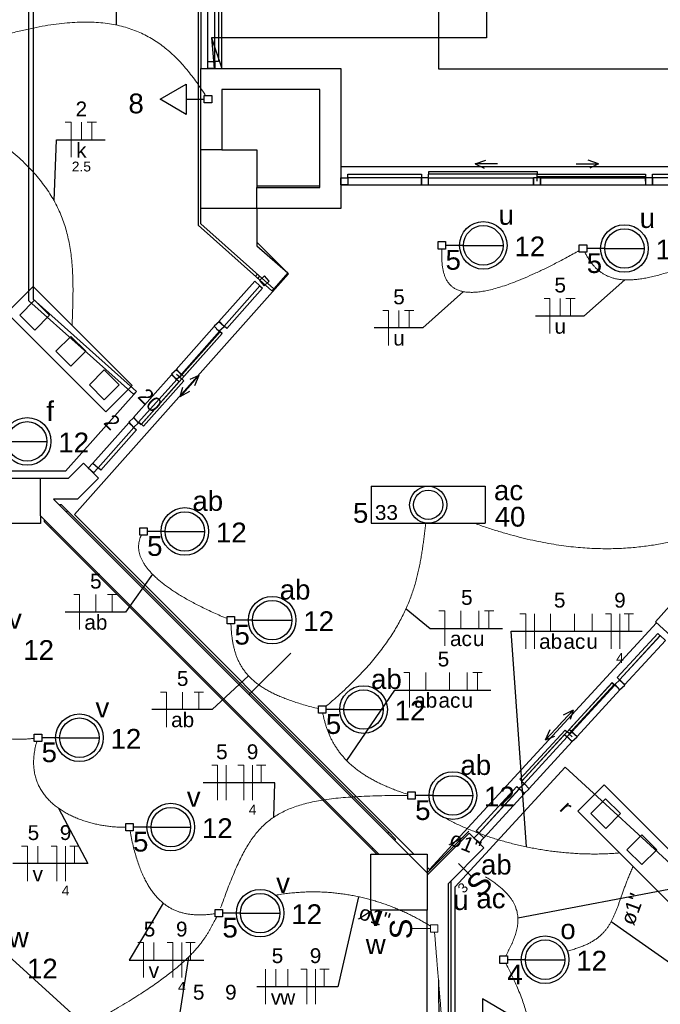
# Model space of a CAD drawing. Header units: millimetres. Extents: x 7 to 269, y 1 to 169.
# Tile 83 of 113: x 75.56 to 80.13, y 47.82 to 54.86. Entities that reach past the tile are written whole.
import ezdxf

# ---------------------------------------------------------------- set-up
doc = ezdxf.new("R2010")
doc.units = ezdxf.units.MM
doc.header["$MEASUREMENT"] = 0
for name, color, linetype, lineweight in [('Eletroduto - Marco Polo', 6, 'Continuous', 9), ('Fiação - Marco Polo', 3, 'Continuous', 9), ('Interruptor - Marco Polo', 150, 'Continuous', 9), ('Layout - Marco Polo', 252, 'Continuous', 25), ('Linha de Chamada - Marco Polo', 1, 'Continuous', 25), ('Luminárias - Marco Polo', 5, 'Continuous', 25), ('Textos - Marco Polo', 143, 'Continuous', 25), ('Tomadas - Marco Polo', 150, 'Continuous', 25)]:
    doc.layers.add(name, color=color, linetype=linetype, lineweight=lineweight)
doc.layers.add('Parede - Marco Polo', color=7, linetype='Continuous')
doc.styles.add('Arial', font='arial.ttf')

msp = doc.modelspace()

# ---------------------------------------------------------------- linework, layer by layer
at = {"layer": 'Eletroduto - Marco Polo', "linetype": 'Continuous'}
for points in [[(74.965, 54.5837), (75.0813, 54.6271), (75.1924, 54.6663), (75.2985, 54.7012), (75.3998, 54.732), (75.4965, 54.7587), (75.5886, 54.7814), (75.6765, 54.8002), (75.7601, 54.8152), (75.8398, 54.8263), (75.9157, 54.8338), (75.9879, 54.8376), (76.0565, 54.8379), (76.1219, 54.8347), (76.1841, 54.8281), (76.2433, 54.8181), (76.2997, 54.8049), (76.3533, 54.7885), (76.4045, 54.769), (76.4534, 54.7464), (76.5, 54.7208), (76.5447, 54.6924), (76.5875, 54.6611), (76.6286, 54.6271), (76.6683, 54.5904), (76.7065, 54.5511), (76.7436, 54.5093), (76.7797, 54.465), (76.8149, 54.4183), (76.8495, 54.3693), (76.8835, 54.3181)], [(74.8872, 54.3192), (74.9855, 54.2636), (75.0776, 54.2094), (75.1639, 54.1563), (75.2443, 54.1044), (75.3192, 54.0533), (75.3887, 54.0031), (75.4531, 53.9535), (75.5124, 53.9044), (75.567, 53.8557), (75.6169, 53.8072), (75.6623, 53.7588), (75.7035, 53.7104), (75.7407, 53.6617), (75.774, 53.6128), (75.8035, 53.5634), (75.8296, 53.5134), (75.8524, 53.4626), (75.872, 53.411), (75.8887, 53.3583), (75.9027, 53.3045), (75.9141, 53.2494), (75.9231, 53.1929), (75.9299, 53.1347), (75.9347, 53.0749), (75.9377, 53.0132), (75.9391, 52.9495), (75.939, 52.8837), (75.9377, 52.8155), (75.9353, 52.745), (75.9321, 52.672)], [(79.5562, 53.2061), (79.4687, 53.1583), (79.3866, 53.1153), (79.3095, 53.0767), (79.2373, 53.0426), (79.1699, 53.0126), (79.1071, 52.9868), (79.0487, 52.9649), (78.9947, 52.9468), (78.9448, 52.9323), (78.8988, 52.9213), (78.8567, 52.9138), (78.8183, 52.9094), (78.7834, 52.9081), (78.7518, 52.9097), (78.7234, 52.9142), (78.698, 52.9212), (78.6755, 52.9308), (78.6558, 52.9427), (78.6386, 52.9569), (78.6238, 52.9731), (78.6112, 52.9912), (78.6008, 53.0111), (78.5923, 53.0327), (78.5855, 53.0557), (78.5804, 53.0801), (78.5768, 53.1057), (78.5744, 53.1323), (78.5732, 53.1599), (78.573, 53.1882), (78.5736, 53.2171)], [(80.5806, 53.2139), (80.5146, 53.1826), (80.4517, 53.1539), (80.3919, 53.1279), (80.335, 53.1044), (80.2809, 53.0834), (80.2296, 53.0648), (80.181, 53.0486), (80.135, 53.0348), (80.0914, 53.0232), (80.0503, 53.0138), (80.0114, 53.0065), (79.9748, 53.0013), (79.9404, 52.9981), (79.908, 52.9969), (79.8775, 52.9976), (79.849, 53.0001), (79.8222, 53.0044), (79.7971, 53.0104), (79.7736, 53.0181), (79.7516, 53.0273), (79.7311, 53.0381), (79.7119, 53.0504), (79.6939, 53.0641), (79.6771, 53.0791), (79.6614, 53.0955), (79.6467, 53.113), (79.6328, 53.1318), (79.6198, 53.1517), (79.6075, 53.1726), (79.5958, 53.1945)], [(77.7457, 49.9508), (77.8071, 50.0036), (77.8646, 50.0554), (77.9184, 50.1064), (77.9686, 50.1564), (78.0153, 50.2056), (78.0587, 50.2539), (78.099, 50.3015), (78.1361, 50.3483), (78.1704, 50.3943), (78.2018, 50.4397), (78.2306, 50.4845), (78.257, 50.5286), (78.2809, 50.5722), (78.3026, 50.6152), (78.3223, 50.6577), (78.34, 50.6997), (78.3558, 50.7413), (78.37, 50.7825), (78.3826, 50.8234), (78.3939, 50.8639), (78.4038, 50.9041), (78.4127, 50.944), (78.4205, 50.9837), (78.4275, 51.0232), (78.4338, 51.0626), (78.4394, 51.1018), (78.4447, 51.141), (78.4496, 51.1801), (78.4544, 51.2192), (78.4591, 51.2583)], [(78.8076, 51.2581), (78.8961, 51.2278), (78.9819, 51.2006), (79.0651, 51.1766), (79.1458, 51.1555), (79.224, 51.1373), (79.2998, 51.1217), (79.3733, 51.1087), (79.4446, 51.0981), (79.5136, 51.0899), (79.5805, 51.0838), (79.6454, 51.0798), (79.7083, 51.0776), (79.7693, 51.0773), (79.8284, 51.0787), (79.8857, 51.0815), (79.9413, 51.0858), (79.9952, 51.0913), (80.0476, 51.098), (80.0984, 51.1057), (80.1478, 51.1143), (80.1958, 51.1237), (80.2425, 51.1337), (80.288, 51.1442), (80.3322, 51.155), (80.3754, 51.1661), (80.4175, 51.1773), (80.4586, 51.1885), (80.4988, 51.1996), (80.5382, 51.2104), (80.5768, 51.2208)], [(77.0398, 50.578), (76.9915, 50.5988), (76.945, 50.6195), (76.9005, 50.6403), (76.8579, 50.661), (76.8172, 50.6817), (76.7784, 50.7024), (76.7415, 50.723), (76.7066, 50.7436), (76.6736, 50.7642), (76.6424, 50.7847), (76.6133, 50.8051), (76.586, 50.8255), (76.5607, 50.8458), (76.5373, 50.866), (76.5158, 50.8862), (76.4963, 50.9062), (76.4787, 50.9262), (76.4631, 50.9461), (76.4494, 50.9658), (76.4376, 50.9855), (76.4278, 51.005), (76.4199, 51.0244), (76.414, 51.0437), (76.4101, 51.0628), (76.4081, 51.0818), (76.4081, 51.1006), (76.41, 51.1193), (76.4139, 51.1378), (76.4197, 51.1562), (76.4275, 51.1744)], [(77.6925, 49.935), (77.6434, 49.9473), (77.5969, 49.96), (77.5529, 49.9731), (77.5113, 49.9866), (77.4721, 50.0005), (77.4352, 50.0148), (77.4006, 50.0296), (77.3681, 50.0449), (77.3377, 50.0607), (77.3093, 50.077), (77.2829, 50.0938), (77.2584, 50.1112), (77.2358, 50.1291), (77.2149, 50.1477), (77.1957, 50.1668), (77.1782, 50.1866), (77.1622, 50.207), (77.1477, 50.2281), (77.1347, 50.2499), (77.123, 50.2724), (77.1127, 50.2957), (77.1036, 50.3196), (77.0956, 50.3444), (77.0888, 50.3699), (77.083, 50.3962), (77.0781, 50.4234), (77.0742, 50.4514), (77.0711, 50.4802), (77.0688, 50.51), (77.0672, 50.5406)], [(75.064, 50.3346), (75.0629, 50.2795), (75.0642, 50.2275), (75.0677, 50.1787), (75.0734, 50.1328), (75.0812, 50.0899), (75.091, 50.0498), (75.1027, 50.0125), (75.1161, 49.9778), (75.1312, 49.9458), (75.148, 49.9163), (75.1662, 49.8891), (75.1858, 49.8644), (75.2067, 49.8418), (75.2287, 49.8215), (75.2519, 49.8033), (75.276, 49.787), (75.3011, 49.7727), (75.3269, 49.7602), (75.3535, 49.7495), (75.3806, 49.7404), (75.4082, 49.733), (75.4362, 49.727), (75.4645, 49.7225), (75.4931, 49.7193), (75.5217, 49.7173), (75.5503, 49.7165), (75.5788, 49.7168), (75.6071, 49.7181), (75.6351, 49.7204), (75.6627, 49.7234)], [(78.3307, 49.3228), (78.2919, 49.3357), (78.2547, 49.349), (78.2189, 49.3627), (78.1847, 49.3768), (78.1519, 49.3914), (78.1205, 49.4064), (78.0906, 49.4217), (78.062, 49.4376), (78.0347, 49.4538), (78.0088, 49.4705), (77.9842, 49.4876), (77.9608, 49.5052), (77.9387, 49.5233), (77.9178, 49.5417), (77.898, 49.5607), (77.8794, 49.5801), (77.8619, 49.6), (77.8455, 49.6203), (77.8302, 49.6411), (77.8159, 49.6624), (77.8026, 49.6842), (77.7903, 49.7064), (77.779, 49.7291), (77.7686, 49.7524), (77.759, 49.7761), (77.7504, 49.8003), (77.7426, 49.825), (77.7355, 49.8503), (77.7293, 49.876), (77.7238, 49.9023)], [(75.6807, 49.7004), (75.6695, 49.6569), (75.6621, 49.6151), (75.6582, 49.5751), (75.6578, 49.5369), (75.6606, 49.5004), (75.6665, 49.4656), (75.6754, 49.4325), (75.6871, 49.4011), (75.7013, 49.3713), (75.718, 49.3431), (75.737, 49.3166), (75.7582, 49.2916), (75.7813, 49.2682), (75.8061, 49.2463), (75.8326, 49.2259), (75.8606, 49.2071), (75.8899, 49.1897), (75.9204, 49.1737), (75.9518, 49.1592), (75.984, 49.1461), (76.0169, 49.1344), (76.0503, 49.1241), (76.084, 49.1151), (76.1178, 49.1074), (76.1517, 49.101), (76.1854, 49.096), (76.2188, 49.0921), (76.2517, 49.0896), (76.2839, 49.0882), (76.3154, 49.088)], [(78.3318, 49.3146), (78.2354, 49.3145), (78.1446, 49.3133), (78.0594, 49.311), (77.9793, 49.3075), (77.9043, 49.3027), (77.8341, 49.2964), (77.7684, 49.2887), (77.7071, 49.2795), (77.6498, 49.2686), (77.5965, 49.2559), (77.5468, 49.2415), (77.5005, 49.2251), (77.4574, 49.2068), (77.4173, 49.1864), (77.3799, 49.1639), (77.345, 49.1392), (77.3124, 49.1121), (77.2819, 49.0826), (77.2532, 49.0507), (77.2262, 49.0162), (77.2005, 48.979), (77.1759, 48.9391), (77.1523, 48.8964), (77.1294, 48.8508), (77.1069, 48.8022), (77.0847, 48.7506), (77.0625, 48.6958), (77.0401, 48.6377), (77.0172, 48.5764), (76.9937, 48.5116)], [(79.844, 48.9049), (79.8025, 48.9016), (79.7607, 48.8992), (79.7185, 48.8976), (79.6759, 48.8969), (79.6331, 48.8971), (79.59, 48.8981), (79.5467, 48.8999), (79.5032, 48.9026), (79.4596, 48.9061), (79.4159, 48.9105), (79.3722, 48.9156), (79.3286, 48.9215), (79.2849, 48.9282), (79.2414, 48.9357), (79.1981, 48.944), (79.1549, 48.953), (79.1119, 48.9628), (79.0693, 48.9733), (79.027, 48.9846), (78.985, 48.9965), (78.9435, 49.0092), (78.9024, 49.0226), (78.8618, 49.0367), (78.8218, 49.0515), (78.7824, 49.067), (78.7436, 49.0832), (78.7054, 49.1), (78.668, 49.1175), (78.6314, 49.1356), (78.5956, 49.1543)], [(76.3468, 49.062), (76.3574, 49.0075), (76.3689, 48.9562), (76.3813, 48.908), (76.3946, 48.8628), (76.4086, 48.8206), (76.4235, 48.7812), (76.4391, 48.7447), (76.4555, 48.7108), (76.4726, 48.6795), (76.4904, 48.6508), (76.5088, 48.6244), (76.5279, 48.6004), (76.5476, 48.5787), (76.568, 48.5591), (76.5889, 48.5417), (76.6103, 48.5262), (76.6323, 48.5126), (76.6547, 48.5009), (76.6777, 48.4908), (76.7011, 48.4825), (76.7249, 48.4757), (76.7491, 48.4704), (76.7737, 48.4664), (76.7986, 48.4638), (76.8239, 48.4624), (76.8495, 48.4622), (76.8753, 48.4629), (76.9014, 48.4647), (76.9278, 48.4673), (76.9543, 48.4707)], [(79.4706, 48.2042), (79.5056, 48.2137), (79.5381, 48.2237), (79.568, 48.2343), (79.5956, 48.2455), (79.621, 48.2573), (79.6444, 48.2698), (79.6658, 48.2829), (79.6854, 48.2968), (79.7034, 48.3113), (79.7198, 48.3265), (79.7349, 48.3425), (79.7487, 48.3592), (79.7614, 48.3766), (79.7732, 48.3949), (79.7841, 48.414), (79.7943, 48.4338), (79.8039, 48.4545), (79.8132, 48.4761), (79.8221, 48.4985), (79.8309, 48.5219), (79.8397, 48.5461), (79.8486, 48.5713), (79.8578, 48.5974), (79.8673, 48.6244), (79.8774, 48.6524), (79.8882, 48.6815), (79.8998, 48.7115), (79.9123, 48.7426), (79.926, 48.7747), (79.9408, 48.8079)], [(78.8863, 48.7337), (78.9178, 48.7142), (78.9465, 48.6947), (78.9727, 48.6753), (78.9963, 48.6558), (79.0176, 48.6365), (79.0365, 48.6171), (79.0532, 48.5978), (79.0677, 48.5785), (79.0802, 48.5593), (79.0907, 48.5401), (79.0994, 48.5209), (79.1062, 48.5018), (79.1114, 48.4828), (79.115, 48.4638), (79.1171, 48.4449), (79.1178, 48.426), (79.1172, 48.4071), (79.1153, 48.3884), (79.1123, 48.3697), (79.1082, 48.3511), (79.1032, 48.3325), (79.0974, 48.314), (79.0907, 48.2956), (79.0834, 48.2772), (79.0755, 48.2589), (79.0671, 48.2407), (79.0583, 48.2226), (79.0492, 48.2046), (79.0398, 48.1866), (79.0304, 48.1688)], [(77.3872, 48.603), (77.4292, 48.6099), (77.471, 48.6155), (77.5125, 48.6199), (77.5538, 48.6232), (77.5948, 48.6254), (77.6355, 48.6265), (77.6759, 48.6265), (77.716, 48.6254), (77.7558, 48.6233), (77.7952, 48.6201), (77.8343, 48.616), (77.873, 48.611), (77.9114, 48.6049), (77.9493, 48.598), (77.9869, 48.5902), (78.024, 48.5815), (78.0608, 48.5719), (78.097, 48.5616), (78.1329, 48.5504), (78.1682, 48.5384), (78.2031, 48.5257), (78.2375, 48.5123), (78.2714, 48.4982), (78.3048, 48.4834), (78.3376, 48.4679), (78.3699, 48.4518), (78.4017, 48.435), (78.4328, 48.4177), (78.4634, 48.3998), (78.4935, 48.3814)], [(76.0324, 47.6688), (76.1087, 47.7111), (76.1802, 47.7517), (76.2473, 47.7908), (76.31, 47.8284), (76.3684, 47.8644), (76.4229, 47.8991), (76.4735, 47.9324), (76.5204, 47.9644), (76.5638, 47.9951), (76.6038, 48.0246), (76.6407, 48.053), (76.6746, 48.0803), (76.7056, 48.1066), (76.734, 48.1319), (76.7599, 48.1562), (76.7835, 48.1797), (76.8049, 48.2024), (76.8244, 48.2243), (76.842, 48.2455), (76.858, 48.2661), (76.8726, 48.2861), (76.8858, 48.3055), (76.898, 48.3244), (76.9091, 48.3429), (76.9195, 48.3611), (76.9293, 48.3789), (76.9387, 48.3964), (76.9477, 48.4138), (76.9567, 48.4309), (76.9658, 48.448)], [(78.522, 48.3381), (78.5247, 48.3059), (78.5272, 48.2756), (78.5295, 48.2471), (78.5317, 48.2203), (78.5338, 48.1951), (78.5358, 48.1713), (78.5376, 48.1487), (78.5394, 48.1273), (78.5411, 48.1068), (78.5427, 48.0872), (78.5443, 48.0683), (78.5458, 48.0499), (78.5473, 48.032), (78.5487, 48.0144), (78.5501, 47.9969), (78.5516, 47.9793), (78.553, 47.9617), (78.5545, 47.9438), (78.556, 47.9254), (78.5576, 47.9065), (78.5592, 47.8869), (78.5609, 47.8664), (78.5627, 47.845), (78.5645, 47.8224), (78.5665, 47.7986), (78.5686, 47.7734), (78.5708, 47.7466), (78.5731, 47.7181), (78.5756, 47.6878), (78.5783, 47.6556)], [(79.0307, 48.1155), (79.0595, 48.0602), (79.0857, 48.0063), (79.1094, 47.9538), (79.1305, 47.9027), (79.1493, 47.853), (79.1657, 47.8047), (79.1798, 47.7576), (79.1918, 47.7119), (79.2016, 47.6673), (79.2094, 47.624), (79.2151, 47.5819), (79.219, 47.5409), (79.221, 47.5011), (79.2213, 47.4624), (79.2198, 47.4247), (79.2168, 47.388), (79.2121, 47.3524), (79.206, 47.3177), (79.1985, 47.2839), (79.1897, 47.2511), (79.1795, 47.2191), (79.1682, 47.188), (79.1557, 47.1577), (79.1422, 47.1282), (79.1277, 47.0994), (79.1123, 47.0714), (79.0961, 47.044), (79.0791, 47.0173), (79.0614, 46.9913), (79.043, 46.9658)], [(75.0929, 48.0601), (75.0965, 48.0018), (75.1025, 47.9471), (75.1105, 47.8961), (75.1206, 47.8487), (75.1325, 47.8046), (75.1462, 47.7638), (75.1616, 47.7262), (75.1785, 47.6916), (75.1968, 47.6601), (75.2163, 47.6314), (75.237, 47.6054), (75.2588, 47.5821), (75.2814, 47.5614), (75.3049, 47.543), (75.3289, 47.527), (75.3536, 47.5132), (75.3786, 47.5014), (75.4039, 47.4917), (75.4294, 47.4839), (75.455, 47.4778), (75.4804, 47.4734), (75.5057, 47.4705), (75.5306, 47.4691), (75.5551, 47.469), (75.579, 47.4702), (75.6022, 47.4724), (75.6246, 47.4757), (75.6461, 47.4799), (75.6665, 47.4849), (75.6857, 47.4905)]]:
    msp.add_spline(points, degree=3, dxfattribs=at)
at = {"layer": 'Fiação - Marco Polo'}
for p, q in [((75.8837, 54.1225), (75.9254, 54.1225)), ((75.9254, 53.8725), (75.9254, 54.1225)), ((75.999, 53.9975), (75.999, 54.1225)), ((76.0393, 54.1225), (76.106, 54.1225)), ((76.0726, 53.9975), (76.0726, 54.1225)), ((79.3049, 52.8635), (79.3466, 52.8635)), ((79.3466, 52.6135), (79.3466, 52.8635)), ((79.4202, 52.7385), (79.4202, 52.8635)), ((79.4604, 52.8635), (79.5272, 52.8635)), ((79.4938, 52.7385), (79.4938, 52.8635)), ((78.1525, 52.7791), (78.1942, 52.7791)), ((78.1942, 52.5291), (78.1942, 52.7791)), ((78.2678, 52.6541), (78.2678, 52.7791)), ((78.308, 52.7791), (78.3748, 52.7791)), ((78.3414, 52.6541), (78.3414, 52.7791)), ((75.9447, 50.7492), (75.9864, 50.7492)), ((75.9864, 50.4992), (75.9864, 50.7492)), ((76.1024, 50.6242), (76.1024, 50.7492)), ((76.185, 50.7492), (76.2516, 50.7492)), ((76.2183, 50.6242), (76.2183, 50.7492)), ((78.5529, 50.6326), (78.5945, 50.6326)), ((78.5945, 50.3826), (78.5945, 50.6326)), ((78.7104, 50.5076), (78.7104, 50.6326)), ((78.8375, 50.5076), (78.8375, 50.6326)), ((78.8778, 50.6326), (78.9445, 50.6326)), ((78.9111, 50.5076), (78.9111, 50.6326)), ((79.1315, 50.6129), (79.1731, 50.6129)), ((79.1731, 50.3629), (79.1731, 50.6129)), ((79.2356, 50.3629), (79.2356, 50.6129)), ((79.3516, 50.4879), (79.3516, 50.6129)), ((79.521, 50.4879), (79.521, 50.6129)), ((79.6481, 50.4879), (79.6481, 50.6129)), ((79.7425, 50.6129), (79.7842, 50.6129)), ((79.7842, 50.3629), (79.7842, 50.6129)), ((79.8467, 50.3629), (79.8467, 50.6129)), ((79.8759, 50.6129), (79.9425, 50.6129)), ((79.9092, 50.4879), (79.9092, 50.6129)), ((78.3015, 50.1924), (78.3431, 50.1924)), ((78.3431, 49.9424), (78.3431, 50.1924)), ((78.4591, 50.0674), (78.4591, 50.1924)), ((78.6285, 50.0674), (78.6285, 50.1924)), ((78.7557, 50.0674), (78.7557, 50.1924)), ((78.7959, 50.1924), (78.8625, 50.1924)), ((78.8293, 50.0674), (78.8293, 50.1924)), ((76.5649, 50.0533), (76.6065, 50.0533)), ((76.6065, 49.8033), (76.6065, 50.0533)), ((76.7225, 49.9283), (76.7225, 50.0533)), ((76.8052, 50.0533), (76.8718, 50.0533)), ((76.8385, 49.9283), (76.8385, 50.0533)), ((76.9304, 49.5305), (76.972, 49.5305)), ((76.972, 49.2805), (76.972, 49.5305)), ((77.0345, 49.2805), (77.0345, 49.5305)), ((77.1179, 49.5305), (77.1595, 49.5305)), ((77.1595, 49.2805), (77.1595, 49.5305)), ((77.222, 49.2805), (77.222, 49.5305)), ((77.2512, 49.5305), (77.3178, 49.5305)), ((77.2845, 49.4055), (77.2845, 49.5305)), ((75.5723, 48.953), (75.614, 48.953)), ((75.614, 48.703), (75.614, 48.953)), ((75.6876, 48.828), (75.6876, 48.953)), ((75.782, 48.953), (75.8237, 48.953)), ((75.8237, 48.703), (75.8237, 48.953)), ((75.8862, 48.703), (75.8862, 48.953)), ((75.9154, 48.953), (75.9821, 48.953)), ((75.9487, 48.828), (75.9487, 48.953)), ((76.4019, 48.2642), (76.4436, 48.2642)), ((76.4436, 48.0142), (76.4436, 48.2642)), ((76.5172, 48.1392), (76.5172, 48.2642)), ((76.6117, 48.2642), (76.6534, 48.2642)), ((76.6534, 48.0142), (76.6534, 48.2642)), ((76.7159, 48.0142), (76.7159, 48.2642)), ((76.745, 48.2642), (76.8117, 48.2642)), ((76.7784, 48.1392), (76.7784, 48.2642)), ((77.3153, 47.8237), (77.3153, 48.0737)), ((77.3889, 47.9487), (77.3889, 48.0737)), ((77.4736, 47.9487), (77.4736, 48.0737)), ((77.568, 48.0737), (77.6097, 48.0737)), ((77.6097, 47.8237), (77.6097, 48.0737)), ((77.6722, 47.8237), (77.6722, 48.0737)), ((77.7014, 48.0737), (77.7681, 48.0737)), ((77.7347, 47.9487), (77.7347, 48.0737))]:
    msp.add_line(p, q, dxfattribs=at)
at = {"layer": 'Interruptor - Marco Polo'}
for p, q in [((78.7837, 48.7378), (78.6928, 48.8285)), ((78.4933, 48.3379), (78.4933, 48.391)), ((78.4933, 48.391), (78.5463, 48.391)), ((78.5463, 48.391), (78.5463, 48.3379)), ((78.3648, 48.3645), (78.4933, 48.3645)), ((78.5463, 48.3379), (78.4933, 48.3379))]:
    msp.add_line(p, q, dxfattribs=at)
at = {"layer": 'Layout - Marco Polo'}
for p, q in [((78.5533, 54.5018), (78.5533, 79.1274)), ((75.6234, 52.8463), (75.6234, 77.4769)), ((75.6534, 77.4769), (75.6534, 52.8583)), ((75.6534, 77.4769), (75.6534, 52.8583)), ((76.8534, 59.2268), (76.8534, 54.5068)), ((77.0033, 54.5068), (77.0033, 59.2268)), ((76.9034, 54.5568), (76.9034, 55.0368)), ((76.9528, 54.5568), (76.9528, 55.0368)), ((76.9779, 55.0368), (76.9779, 54.5568)), ((76.9034, 54.5068), (76.9034, 54.5568)), ((76.9034, 54.5568), (76.9534, 54.5568)), ((76.9779, 54.5568), (76.9528, 54.5568)), ((76.9534, 54.5568), (76.9534, 54.5068)), ((80.6534, 54.5018), (78.5533, 54.5018)), ((78.8128, 53.8253), (78.8884, 53.8528)), ((78.8128, 53.8253), (78.8764, 53.7958)), ((78.9728, 53.8253), (78.8128, 53.8253)), ((79.5339, 53.8253), (79.6938, 53.8253)), ((79.6938, 53.8253), (79.6188, 53.8528)), ((79.6938, 53.8253), (79.6308, 53.7958)), ((77.8534, 53.7268), (77.9034, 53.7268)), ((77.9034, 53.7263), (77.9034, 53.7513)), ((77.9034, 53.7513), (78.4283, 53.7513)), ((77.9034, 53.7268), (77.9034, 53.6768)), ((78.4283, 53.7268), (77.9034, 53.7268)), ((77.9034, 53.7268), (77.9034, 53.6768)), ((78.4283, 53.7263), (77.9034, 53.7263)), ((78.4283, 53.7513), (78.4283, 53.7263)), ((78.4283, 53.6768), (78.4283, 53.7268)), ((78.4784, 53.7268), (78.4283, 53.7268)), ((78.4283, 53.7268), (78.4283, 53.6768)), ((78.4784, 53.7328), (78.4784, 53.7518)), ((78.4784, 53.7328), (78.4784, 53.7518)), ((78.4784, 53.7268), (79.2284, 53.7268)), ((78.4784, 53.6768), (78.4784, 53.7268)), ((78.4818, 53.7518), (78.4818, 53.7708)), ((78.4818, 53.7708), (79.2553, 53.7708)), ((79.2553, 53.7518), (78.4818, 53.7518)), ((79.2284, 53.6768), (79.2284, 53.7268)), ((79.2784, 53.7268), (79.2284, 53.7268)), ((79.2284, 53.7268), (79.2284, 53.6768)), ((79.2533, 53.7328), (79.2533, 53.7018)), ((79.2553, 53.7708), (79.2553, 53.7518)), ((79.2553, 53.7328), (79.2553, 53.7518)), ((79.2553, 53.7518), (80.0284, 53.7518)), ((80.0284, 53.7328), (79.2553, 53.7328)), ((79.2784, 53.7268), (79.2784, 53.6768)), ((79.2784, 53.7268), (80.0284, 53.7268)), ((79.2784, 53.6768), (79.2784, 53.7268)), ((80.0284, 53.7518), (80.0284, 53.7328)), ((80.0284, 53.7328), (80.0284, 53.7173)), ((80.0284, 53.7018), (80.0284, 53.7328)), ((80.0784, 53.7268), (80.0284, 53.7268)), ((80.0284, 53.7268), (80.0284, 53.6768)), ((80.0784, 53.7263), (80.0784, 53.7513)), ((80.0784, 53.7513), (80.6034, 53.7513)), ((80.0784, 53.7268), (80.0784, 53.6768)), ((80.6034, 53.7268), (80.0784, 53.7268)), ((80.0784, 53.6768), (80.0784, 53.7268)), ((80.6034, 53.7263), (80.0784, 53.7263)), ((77.9034, 53.6768), (77.8534, 53.6768)), ((77.8534, 53.6768), (81.0333, 53.6768)), ((77.9034, 53.6768), (78.4283, 53.6768)), ((78.4283, 53.6768), (78.4784, 53.6768)), ((78.4784, 53.6768), (79.2284, 53.6768)), ((79.2284, 53.6768), (79.2784, 53.6768)), ((79.2784, 53.6768), (80.0284, 53.6768)), ((80.0284, 53.6768), (80.0784, 53.6768)), ((80.0784, 53.6768), (80.6034, 53.6768)), ((77.2569, 53.0378), (77.2438, 53.0228)), ((77.2719, 53.0243), (77.2588, 53.0093)), ((77.3083, 53.0253), (77.2708, 52.9918)), ((77.3414, 52.9878), (77.3083, 53.0253)), ((77.2378, 52.9878), (76.9818, 52.7003)), ((76.9818, 52.7003), (77.2378, 52.9878)), ((77.0189, 52.6673), (77.2749, 52.9548)), ((77.0194, 52.6673), (77.2749, 52.9548)), ((77.2749, 52.9548), (77.2378, 52.9878)), ((77.2708, 52.9918), (77.3043, 52.9548)), ((77.2749, 52.9548), (77.2934, 52.9383)), ((77.3043, 52.9548), (77.3414, 52.9878)), ((77.2934, 52.9383), (77.0378, 52.6508)), ((76.3718, 52.1808), (75.6234, 52.8463)), ((75.6534, 52.8583), (76.3919, 52.2008)), ((76.9858, 52.7003), (76.9488, 52.6673)), ((76.9488, 52.6673), (76.9818, 52.6298)), ((76.9818, 52.7003), (77.0194, 52.6673)), ((77.0194, 52.6633), (76.9858, 52.7003)), ((77.0378, 52.6508), (77.0189, 52.6673)), ((76.6763, 52.3568), (76.9488, 52.6633)), ((76.9904, 52.6258), (76.7023, 52.3023)), ((76.7138, 52.3238), (76.9858, 52.6298)), ((76.7168, 52.2898), (77.0049, 52.6133)), ((76.7318, 52.3073), (77.0044, 52.6133)), ((76.9673, 52.6463), (76.9904, 52.6258)), ((76.9904, 52.6258), (76.9788, 52.6363)), ((76.9818, 52.6298), (77.0194, 52.6633)), ((76.9858, 52.6298), (77.0044, 52.6133)), ((77.0049, 52.6133), (76.9904, 52.6258)), ((76.3708, 52.0138), (76.6428, 52.3198)), ((76.6804, 52.3568), (76.6428, 52.3238)), ((76.6428, 52.3238), (76.6763, 52.2863)), ((76.6804, 52.2863), (76.6428, 52.3198)), ((76.6763, 52.3568), (76.7138, 52.3238)), ((76.6763, 52.2863), (76.7138, 52.3198)), ((76.7013, 52.3013), (76.6783, 52.3218)), ((76.7138, 52.3198), (76.6804, 52.3568)), ((76.7318, 52.3073), (76.7138, 52.3238)), ((76.4078, 51.9803), (76.6804, 52.2863)), ((76.4263, 51.9638), (76.6988, 52.2703)), ((76.7168, 52.2898), (76.4288, 51.9663)), ((76.4428, 51.9533), (76.7309, 52.2768)), ((76.6804, 52.2863), (76.6988, 52.2703)), ((76.7023, 52.3023), (76.7168, 52.2898)), ((76.8103, 52.2843), (76.7039, 52.1648)), ((76.7309, 52.2768), (76.7168, 52.2898)), ((76.7309, 52.1948), (76.8374, 52.3143)), ((76.8374, 52.3143), (76.7729, 52.2868)), ((76.8374, 52.3143), (76.8079, 52.2403)), ((76.3919, 52.2008), (75.8854, 51.6318)), ((76.7039, 52.1648), (76.7238, 52.2318)), ((76.7039, 52.1648), (76.7743, 52.2028)), ((76.3374, 51.9763), (76.0819, 51.6888)), ((76.0819, 51.6888), (76.3374, 51.9763)), ((76.3748, 52.0138), (76.3374, 51.9803)), ((76.3374, 51.9803), (76.3708, 51.9428)), ((76.3748, 51.9428), (76.3374, 51.9763)), ((76.3708, 51.9428), (76.4078, 51.9763)), ((76.4078, 51.9763), (76.3748, 52.0138)), ((76.4263, 51.9638), (76.4078, 51.9803)), ((76.4124, 51.9763), (76.4269, 51.9638)), ((76.4124, 51.9763), (76.4269, 51.9638)), ((76.4288, 51.9663), (76.4428, 51.9533)), ((76.1188, 51.6558), (76.3743, 51.9433)), ((76.1188, 51.6558), (76.3748, 51.9428)), ((76.3928, 51.9268), (76.1373, 51.6393)), ((76.3743, 51.9433), (76.3928, 51.9268)), ((76.0483, 51.6513), (76.0819, 51.6888)), ((76.0819, 51.6888), (76.1188, 51.6558)), ((76.0819, 51.6888), (76.1188, 51.6558)), ((76.0858, 51.6183), (76.0483, 51.6513)), ((76.1188, 51.6558), (76.0858, 51.6183)), ((76.1373, 51.6393), (76.1188, 51.6558)), ((79.8259, 50.1573), (80.1163, 50.4728)), ((80.1343, 50.4563), (79.8439, 50.1408)), ((80.1343, 50.4558), (79.8443, 50.1403)), ((79.8808, 50.1068), (80.1709, 50.4223)), ((79.8808, 50.1068), (80.1709, 50.4223)), ((80.1163, 50.4728), (80.1343, 50.4558)), ((80.1709, 50.4223), (80.1343, 50.4563)), ((77.1974, 50.0353), (77.4943, 50.3323)), ((79.8469, 50.1408), (79.8098, 50.1068)), ((79.8443, 50.1403), (79.8259, 50.1573)), ((79.8439, 50.1408), (79.8808, 50.1068)), ((79.8808, 50.1038), (79.8469, 50.1408)), ((79.4689, 49.7698), (79.7918, 50.1208)), ((79.8058, 50.1078), (79.4828, 49.7568)), ((79.7918, 50.1203), (79.4848, 49.7863)), ((79.5028, 49.7698), (79.8098, 50.1038)), ((79.5399, 49.7363), (79.8469, 50.0698)), ((79.7918, 50.1208), (79.8058, 50.1078)), ((79.7918, 50.1203), (79.8098, 50.1038)), ((79.8058, 50.1078), (79.8169, 50.0973)), ((79.8284, 50.0868), (79.8058, 50.1078)), ((79.8098, 50.1068), (79.8439, 50.0698)), ((79.8439, 50.0698), (79.8808, 50.1038)), ((79.4029, 49.8068), (79.5113, 49.9243)), ((79.5113, 49.9243), (79.4399, 49.8878)), ((79.5113, 49.9243), (79.4898, 49.8578)), ((79.4244, 49.8298), (79.3158, 49.7123)), ((79.3158, 49.7123), (79.3469, 49.7858)), ((79.5028, 49.7698), (79.4848, 49.7863)), ((79.1319, 49.4313), (79.4548, 49.7823)), ((79.4509, 49.7498), (79.1439, 49.4158)), ((79.4689, 49.7698), (79.1458, 49.4183)), ((79.1619, 49.3993), (79.4689, 49.7333)), ((79.3158, 49.7123), (79.3803, 49.7388)), ((79.4509, 49.7498), (79.4689, 49.7333)), ((79.4548, 49.7823), (79.4689, 49.7698)), ((79.5058, 49.7698), (79.4689, 49.7363)), ((79.4828, 49.7568), (79.4689, 49.7698)), ((79.4689, 49.7363), (79.5028, 49.6993)), ((79.5058, 49.6993), (79.4689, 49.7333)), ((79.4813, 49.7558), (79.5044, 49.7348)), ((79.5028, 49.7698), (79.5399, 49.7363)), ((79.5028, 49.6993), (79.5399, 49.7333)), ((79.5399, 49.7333), (79.5058, 49.7698)), ((79.1988, 49.3653), (79.5058, 49.6993)), ((79.4558, 49.5178), (80.5874, 48.4768)), ((74.0798, 49.4338), (76.5263, 47.2193)), ((78.8199, 49.0633), (79.1098, 49.3788)), ((79.1278, 49.3623), (78.8379, 49.0468)), ((79.1098, 49.3788), (79.1283, 49.3618)), ((79.1649, 49.3993), (79.1278, 49.3653)), ((79.1278, 49.3653), (79.1619, 49.3283)), ((79.1649, 49.3283), (79.1278, 49.3623)), ((79.1458, 49.4183), (79.1319, 49.4313)), ((79.1573, 49.4033), (79.1433, 49.4163)), ((79.1573, 49.4033), (79.1433, 49.4163)), ((79.1619, 49.3993), (79.1439, 49.4158)), ((79.1619, 49.3283), (79.1988, 49.3623)), ((79.1988, 49.3623), (79.1649, 49.3993)), ((79.1283, 49.3618), (78.8383, 49.0463)), ((78.8743, 49.0128), (79.1649, 49.3283)), ((78.8743, 49.0128), (79.1649, 49.3283)), ((78.8038, 49.0098), (78.8379, 49.0468)), ((78.8383, 49.0463), (78.8199, 49.0633)), ((78.8379, 49.0468), (78.8743, 49.0128)), ((78.8379, 49.0468), (78.8743, 49.0128)), ((78.8743, 49.0128), (78.8409, 48.9763)), ((78.8409, 48.9763), (78.8038, 49.0098))]:
    msp.add_line(p, q, dxfattribs=at)
at = {"layer": 'Layout - Marco Polo', "color": 9}
for p, q in [((78.8933, 79.1274), (78.8933, 54.7268)), ((78.8933, 79.1274), (78.8933, 54.7268)), ((77.0533, 54.7268), (76.9283, 54.7268)), ((76.9283, 54.7268), (76.9479, 54.5068)), ((78.8933, 54.7268), (76.9283, 54.7268)), ((76.9283, 54.7268), (77.0033, 54.5068)), ((78.8933, 54.7268), (77.0533, 54.7268)), ((77.8534, 53.8068), (80.6534, 53.8068))]:
    msp.add_line(p, q, dxfattribs=at)
at = {"layer": 'Linha de Chamada - Marco Polo'}
for p, q in [((76.2497, 54.8169), (76.2413, 55.5802)), ((75.8051, 53.5605), (75.8212, 53.9975)), ((75.8212, 53.9975), (76.1685, 53.9975)), ((79.8817, 52.9974), (79.5897, 52.7385)), ((78.7292, 52.913), (78.4373, 52.6541)), ((79.5897, 52.7385), (79.2424, 52.7385)), ((78.4373, 52.6541), (78.09, 52.6541)), ((76.5066, 50.8954), (76.3141, 50.6242)), ((78.3184, 50.649), (78.4904, 50.5076)), ((76.3141, 50.6242), (75.8822, 50.6242)), ((78.4904, 50.5076), (79.007, 50.5076)), ((79.1801, 48.9477), (79.069, 50.4879)), ((79.069, 50.4879), (80.005, 50.4879)), ((77.1928, 50.1699), (76.9343, 49.9283)), ((77.895, 49.5637), (78.239, 50.0674)), ((78.239, 50.0674), (78.925, 50.0674)), ((76.9343, 49.9283), (76.5024, 49.9283)), ((77.3803, 49.4055), (76.8679, 49.4055)), ((77.3747, 49.1605), (77.3803, 49.4055)), ((75.8364, 49.2232), (76.0446, 48.828)), ((76.0446, 48.828), (75.5098, 48.828)), ((79.1173, 48.4422), (80.7303, 48.7481)), ((77.9777, 48.5922), (77.8306, 47.9487)), ((76.5832, 48.5462), (76.3394, 48.1392)), ((79.7841, 48.414), (80.3783, 47.9965)), ((76.3394, 48.1392), (76.8742, 48.1392)), ((76.7633, 48.1595), (76.6903, 47.6878)), ((78.5501, 47.9969), (78.5597, 46.6572)), ((77.8306, 47.9487), (77.2528, 47.9487))]:
    msp.add_line(p, q, dxfattribs=at)
at = {"layer": 'Luminárias - Marco Polo'}
for p, q in [((78.5482, 53.2702), (78.6012, 53.2702)), ((78.5482, 53.2171), (78.5482, 53.2702)), ((78.6012, 53.2702), (78.6012, 53.2171)), ((78.7292, 53.2437), (78.6012, 53.2437)), ((78.7292, 53.2437), (79.0118, 53.2437)), ((79.5564, 53.2476), (79.6094, 53.2476)), ((79.5564, 53.1945), (79.5564, 53.2476)), ((79.6094, 53.2476), (79.6094, 53.1945)), ((78.6012, 53.2171), (78.5482, 53.2171)), ((79.6094, 53.1945), (79.5564, 53.1945)), ((79.7374, 53.2211), (79.6094, 53.2211)), ((79.7374, 53.2211), (80.0199, 53.2211)), ((75.4665, 52.7627), (75.6539, 52.9501)), ((75.6542, 52.9498), (75.4668, 52.7625)), ((75.6542, 52.9498), (76.3614, 52.2428)), ((75.4668, 52.7625), (76.1739, 52.0554)), ((76.1739, 52.0554), (76.3614, 52.2428)), ((75.4707, 51.8436), (75.7532, 51.8436)), ((78.0686, 51.5236), (78.8846, 51.5236)), ((78.0686, 51.5236), (78.0686, 51.2585)), ((78.8846, 51.5236), (78.8846, 51.2585)), ((76.4159, 51.2271), (76.469, 51.2271)), ((76.4159, 51.1741), (76.4159, 51.2271)), ((76.469, 51.2271), (76.469, 51.1741)), ((76.5969, 51.2005), (76.469, 51.2005)), ((76.5969, 51.2005), (76.8794, 51.2005)), ((78.0686, 51.2585), (78.8846, 51.2585)), ((76.469, 51.1741), (76.4159, 51.1741)), ((77.0399, 50.5935), (77.0928, 50.5935)), ((77.0399, 50.5404), (77.0399, 50.5935)), ((77.0928, 50.5935), (77.0928, 50.5404)), ((77.2208, 50.567), (77.0928, 50.567)), ((77.2208, 50.567), (77.5033, 50.567)), ((77.0928, 50.5404), (77.0399, 50.5404)), ((77.6927, 49.9552), (77.7456, 49.9552)), ((77.6927, 49.9021), (77.6927, 49.9552)), ((77.7456, 49.9552), (77.7456, 49.9021)), ((77.8736, 49.9286), (77.7456, 49.9286)), ((77.8736, 49.9286), (78.1561, 49.9286)), ((77.7456, 49.9021), (77.6927, 49.9021)), ((75.6628, 49.7537), (75.7157, 49.7537)), ((75.6628, 49.7007), (75.6628, 49.7537)), ((75.7157, 49.7537), (75.7157, 49.7007)), ((75.8438, 49.7272), (75.7157, 49.7272)), ((75.8438, 49.7272), (76.1262, 49.7272)), ((75.7157, 49.7007), (75.6628, 49.7007)), ((79.5457, 49.203), (79.7331, 49.3904)), ((79.7333, 49.3901), (79.546, 49.2027)), ((79.7333, 49.3901), (80.4404, 48.683)), ((78.3311, 49.341), (78.3841, 49.341)), ((78.3311, 49.288), (78.3311, 49.341)), ((78.3841, 49.341), (78.3841, 49.288)), ((78.5121, 49.3145), (78.3841, 49.3145)), ((78.5121, 49.3145), (78.7946, 49.3145)), ((78.3841, 49.288), (78.3311, 49.288)), ((79.546, 49.2027), (80.2531, 48.4956)), ((76.3156, 49.1154), (76.3685, 49.1154)), ((76.3156, 49.0624), (76.3156, 49.1154)), ((76.3685, 49.1154), (76.3685, 49.0624)), ((76.4965, 49.0889), (76.3685, 49.0889)), ((76.4965, 49.0889), (76.779, 49.0889)), ((76.3685, 49.0624), (76.3156, 49.0624)), ((76.9539, 48.5012), (77.007, 48.5012)), ((76.9539, 48.4481), (76.9539, 48.5012)), ((77.007, 48.4481), (76.9539, 48.4481)), ((77.007, 48.5012), (77.007, 48.4481)), ((77.135, 48.4746), (77.007, 48.4746)), ((77.135, 48.4746), (77.4175, 48.4746)), ((78.9896, 48.1688), (79.0426, 48.1688)), ((78.9896, 48.1158), (78.9896, 48.1688)), ((79.0426, 48.1688), (79.0426, 48.1158)), ((79.0426, 48.1158), (78.9896, 48.1158)), ((79.1706, 48.1422), (79.0426, 48.1422)), ((79.1706, 48.1422), (79.4531, 48.1422))]:
    msp.add_line(p, q, dxfattribs=at)
for points in [[(75.6651, 52.852), (75.5588, 52.7455), (75.6655, 52.6388), (75.772, 52.7452), (75.6651, 52.852)], [(75.9232, 52.5939), (75.8169, 52.4874), (75.9236, 52.3807), (76.0301, 52.4871), (75.9232, 52.5939)], [(76.163, 52.3541), (76.0566, 52.2478), (76.163, 52.1413), (76.2694, 52.2478), (76.163, 52.3541)], [(79.7442, 49.2921), (79.6379, 49.1857), (79.7446, 49.0789), (79.8511, 49.1853), (79.7442, 49.2921)], [(80.0024, 49.0341), (79.8959, 48.9276), (80.0027, 48.8209), (80.1091, 48.9273), (80.0024, 49.0341)]]:
    msp.add_lwpolyline(points, close=True, dxfattribs=at)
for centre, radius in [((78.8705, 53.2437), 0.17), ((78.8705, 53.2437), 0.1412), ((79.8787, 53.2211), 0.17), ((79.8787, 53.2211), 0.1412), ((75.6119, 51.8436), 0.17), ((75.6119, 51.8436), 0.1412), ((78.4767, 51.391), 0.1325), ((78.4767, 51.391), 0.1046), ((76.7382, 51.2005), 0.17), ((76.7382, 51.2005), 0.1412), ((77.3621, 50.567), 0.17), ((77.3621, 50.567), 0.1412), ((78.0149, 49.9286), 0.17), ((78.0149, 49.9286), 0.1412), ((75.985, 49.7272), 0.17), ((75.985, 49.7272), 0.1412), ((78.6533, 49.3145), 0.17), ((78.6533, 49.3145), 0.1412), ((76.6378, 49.0889), 0.17), ((76.6378, 49.0889), 0.1412), ((77.2762, 48.4746), 0.17), ((77.2762, 48.4746), 0.1412), ((79.3119, 48.1422), 0.17), ((79.3119, 48.1422), 0.1412)]:
    msp.add_circle(centre, radius, dxfattribs=at)
at = {"layer": 'Parede - Marco Polo'}
for p, q in [((76.8333, 77.4769), (76.8333, 53.3878)), ((76.8534, 54.5068), (77.8534, 54.5068)), ((76.8534, 53.3968), (76.8534, 54.5068)), ((76.9534, 54.5068), (76.9034, 54.5068)), ((77.8534, 54.5068), (77.8534, 53.5068)), ((77.7034, 54.3568), (77.0033, 54.3568)), ((77.0033, 54.3568), (77.0033, 53.9268)), ((77.7034, 53.6568), (77.7034, 54.3568)), ((77.0033, 53.9268), (76.8534, 53.9268)), ((77.0033, 53.9268), (77.2533, 53.9268)), ((77.2533, 53.9268), (77.2533, 53.6568)), ((77.8534, 53.6768), (77.8534, 53.7268)), ((77.2533, 53.6698), (77.7034, 53.6698)), ((77.2533, 53.6568), (77.7034, 53.6568)), ((77.2533, 53.5068), (77.2533, 53.6568)), ((77.2533, 53.5068), (76.8534, 53.5068)), ((77.8534, 53.5068), (77.2533, 53.5068)), ((77.2533, 53.5068), (77.2533, 53.2413)), ((76.8333, 53.3878), (77.3598, 52.9193)), ((77.3728, 52.9343), (76.8534, 53.3968)), ((77.4793, 53.0403), (77.2533, 53.2663)), ((77.2533, 53.2413), (77.4728, 53.0463)), ((75.9504, 51.3223), (77.4793, 53.0403)), ((77.4728, 53.0463), (77.3728, 52.9343)), ((77.3728, 52.9343), (77.3598, 52.9193)), ((76.3919, 52.2008), (76.3718, 52.1808)), ((75.9078, 51.5818), (76.0138, 51.6878)), ((76.0138, 51.6878), (76.1204, 51.5818)), ((75.8854, 51.6318), (73.2373, 51.6318)), ((73.2593, 51.5818), (75.9078, 51.5818)), ((75.7078, 51.3123), (75.7078, 51.5818)), ((76.1204, 51.5818), (75.9703, 51.4318)), ((75.9703, 51.4318), (75.8003, 51.4318)), ((75.8003, 51.4318), (78.3354, 48.8968)), ((75.8218, 51.4108), (78.4698, 48.7623)), ((75.8428, 51.3893), (75.8453, 51.3923)), ((75.8453, 51.3923), (75.8538, 51.3923)), ((75.8993, 51.3468), (75.8538, 51.3923)), ((75.8923, 51.3398), (75.8993, 51.3468)), ((78.1944, 49.0518), (75.8993, 51.3468)), ((75.7078, 51.3123), (75.7078, 51.2568)), ((78.1234, 48.8968), (75.7078, 51.3123)), ((75.7338, 51.2808), (75.7369, 51.2833)), ((75.7338, 51.2808), (75.7338, 51.2723)), ((75.7338, 51.2723), (75.7793, 51.2268)), ((78.3753, 48.8968), (75.9504, 51.3223)), ((75.7078, 51.2568), (75.3079, 51.2568)), ((75.7863, 51.2338), (75.7793, 51.2268)), ((75.7793, 51.2268), (78.0743, 48.9313)), ((80.0999, 50.5558), (80.2013, 50.6663)), ((80.1078, 50.5483), (78.4864, 48.7858)), ((80.7839, 49.9268), (80.0999, 50.5558)), ((78.6698, 48.6628), (79.4558, 49.5178)), ((78.1873, 49.0448), (78.1944, 49.0518)), ((78.1944, 49.0518), (78.2398, 49.0063)), ((78.4698, 48.7623), (78.7669, 49.0593)), ((78.4698, 48.7623), (78.7669, 49.0593)), ((78.4698, 48.7468), (78.7694, 49.0463)), ((78.7694, 49.0463), (78.8753, 48.9403)), ((78.2398, 48.9978), (78.2369, 48.9953)), ((78.2398, 49.0063), (78.2398, 48.9978)), ((78.8753, 48.9403), (78.6198, 48.6848)), ((78.0678, 48.8968), (78.1234, 48.8968)), ((78.0678, 48.4968), (78.0678, 48.8968)), ((78.0743, 48.9313), (78.0814, 48.9388)), ((78.1094, 48.8968), (78.0743, 48.9313)), ((78.1234, 48.8968), (78.3354, 48.8968)), ((78.3354, 48.8968), (78.4698, 48.8968)), ((78.4698, 48.8968), (78.4698, 48.7468)), ((78.4864, 48.7858), (78.4698, 48.8023)), ((78.4698, 48.7468), (78.4698, 48.4968)), ((78.6198, 48.6848), (78.6198, 46.4023)), ((78.6398, 46.3948), (78.6398, 48.7048)), ((78.6698, 46.3833), (78.6698, 48.6628)), ((78.4698, 48.4968), (78.0678, 48.4968)), ((78.4698, 46.4603), (78.4698, 48.4968))]:
    msp.add_line(p, q, dxfattribs=at)
at = {"layer": 'Tomadas - Marco Polo'}
for p, q in [((76.5613, 54.2869), (76.7488, 54.3951)), ((76.7488, 54.3951), (76.7488, 54.1786)), ((76.7488, 54.1786), (76.5613, 54.2869)), ((76.7488, 54.2869), (76.8768, 54.2869)), ((76.8768, 54.2604), (76.8768, 54.3134)), ((76.8768, 54.3134), (76.9299, 54.3134)), ((76.9299, 54.3134), (76.9299, 54.2604)), ((76.9299, 54.2604), (76.8768, 54.2604)), ((79.051, 47.7542), (78.8635, 47.8625)), ((78.8635, 47.8625), (78.8635, 47.646))]:
    msp.add_line(p, q, dxfattribs=at)

# ---------------------------------------------------------------- texts
at = {"layer": 'Fiação - Marco Polo', "attachment_point": 8, "line_spacing_factor": 0.798, "style": 'Arial'}
for s, insert, char_height, width in [('2', (75.999, 54.1648), 0.1059, 0.12708), ('k', (75.999, 53.8703), 0.1059, 0.12708), ('2.5', (75.999, 53.7702), 0.0706, 0.25416), ('5', (79.42, 52.9058), 0.1059, 0.12708), ('5', (78.268, 52.8213), 0.1059, 0.12708), ('u', (79.42, 52.6113), 0.1059, 0.12708), ('u', (78.268, 52.5268), 0.1059, 0.12708), ('5', (76.1025, 50.7913), 0.1059, 0.12708), ('5', (78.753, 50.6748), 0.1059, 0.12708), ('5', (79.416, 50.6553), 0.1059, 0.12708), ('9', (79.8465, 50.6553), 0.1059, 0.12708), ('ab', (76.1025, 50.4973), 0.1059, 0.25416), ('ac', (78.7105, 50.3803), 0.1059, 0.25416), ('u', (78.8375, 50.3803), 0.1059, 0.12708), ('ab', (79.3515, 50.3608), 0.1059, 0.25416), ('ac', (79.521, 50.3608), 0.1059, 0.25416), ('u', (79.648, 50.3608), 0.1059, 0.12708), ('5', (78.586, 50.2348), 0.1059, 0.12708), ('4', (79.8465, 50.2607), 0.0706, 0.08472), ('5', (76.7225, 50.0958), 0.1059, 0.12708), ('ab', (78.459, 49.9403), 0.1059, 0.25416), ('ac', (78.6285, 49.9403), 0.1059, 0.25416), ('u', (78.7555, 49.9403), 0.1059, 0.12708), ('ab', (76.7225, 49.8013), 0.1059, 0.25416), ('5', (77.003, 49.5728), 0.1059, 0.12708), ('9', (77.222, 49.5728), 0.1059, 0.12708), ('4', (77.222, 49.1782), 0.0706, 0.08472), ('5', (75.6565, 48.9953), 0.1059, 0.12708), ('9', (75.886, 48.9953), 0.1059, 0.12708), ('v', (75.6875, 48.7008), 0.1059, 0.12708), ('4', (75.886, 48.6007), 0.0706, 0.08472), ('5', (76.486, 48.3063), 0.1059, 0.12708), ('9', (76.716, 48.3063), 0.1059, 0.12708), ('5', (77.4, 48.1163), 0.1059, 0.12708), ('9', (77.672, 48.1163), 0.1059, 0.12708), ('v', (76.517, 48.0123), 0.1059, 0.12708), ('4', (76.716, 47.9117), 0.0706, 0.08472), ('5', (76.837, 47.8553), 0.1059, 0.12708), ('9', (77.067, 47.8553), 0.1059, 0.12708), ('v', (77.389, 47.8218), 0.1059, 0.12708), ('w', (77.4735, 47.8218), 0.1059, 0.12708)]:
    msp.add_mtext(s, dxfattribs=dict(at, insert=insert, char_height=char_height, width=width))
at = {"layer": 'Interruptor - Marco Polo', "line_spacing_factor": 0.798, "style": 'Arial'}
for s, insert, char_height, width, attachment_point, rotation in [('S', (78.9514, 48.679), 0.1588, 0.19062, 9, 45.00583), ('3', (78.7695, 48.6494), 0.0706, 0.08472, 9, 45.00583), ('S', (78.3636, 48.2874), 0.1588, 0.19062, 7, 90.00021)]:
    msp.add_mtext(s, dxfattribs=dict(at, insert=insert, char_height=char_height, width=width, attachment_point=attachment_point, rotation=rotation))
at = {"layer": 'Luminárias - Marco Polo', "insert": (78.096, 51.2813), "char_height": 0.1059, "width": 0.25416, "attachment_point": 7, "line_spacing_factor": 0.798, "style": 'Arial'}
msp.add_mtext('33', dxfattribs=at)
at = {"layer": 'Textos - Marco Polo', "char_height": 0.1412, "line_spacing_factor": 0.798, "style": 'Arial'}
for s, insert, width, attachment_point in [('8', (76.39, 54.1845), 0.16944, 8), ('u', (79.0345, 53.3885), 0.16944, 8), ('u', (80.0425, 53.366), 0.16944, 8), ('12', (79.2025, 53.1655), 0.33888, 8), ('12', (80.211, 53.143), 0.33888, 8), ('5', (78.6555, 53.0675), 0.16944, 8), ('5', (79.664, 53.0445), 0.16944, 8), ('f', (75.776, 51.9885), 0.16944, 8), ('12', (75.944, 51.7655), 0.33888, 8), ('ab', (76.902, 51.3455), 0.33888, 8), ('ac', (78.9465, 51.4215), 0.33888, 7), ('5', (77.9395, 51.2605), 0.16944, 7), ('40', (78.9515, 51.233), 0.33888, 7), ('12', (77.0705, 51.1225), 0.33888, 8), ('5', (76.5235, 51.024), 0.16944, 8), ('ab', (77.526, 50.712), 0.33888, 8), ('v', (75.525, 50.506), 0.16944, 8), ('12', (77.6945, 50.489), 0.33888, 8), ('5', (77.1475, 50.3905), 0.16944, 8), ('12', (75.6935, 50.283), 0.33888, 8), ('ab', (78.1785, 50.0735), 0.33888, 8), ('v', (76.149, 49.872), 0.16944, 8), ('12', (78.347, 49.8505), 0.33888, 8), ('5', (77.8, 49.7525), 0.16944, 8), ('12', (76.317, 49.649), 0.33888, 8), ('5', (75.77, 49.551), 0.16944, 8), ('ab', (78.817, 49.4595), 0.33888, 8), ('v', (76.8015, 49.234), 0.16944, 8), ('12', (78.9855, 49.2365), 0.33888, 8), ('5', (78.4385, 49.138), 0.16944, 8), ('12', (76.97, 49.011), 0.33888, 8), ('5', (76.423, 48.9125), 0.16944, 8), ('ab', (78.9635, 48.7485), 0.33888, 8), ('v', (77.44, 48.6195), 0.16944, 8), ('u', (78.71, 48.495), 0.16944, 8), ('ac', (78.925, 48.5075), 0.33888, 8), ('12', (77.6085, 48.3965), 0.33888, 8), ('v', (78.102, 48.382), 0.16944, 8), ('5', (77.0615, 48.2985), 0.16944, 8), ('w', (75.5515, 48.231), 0.16944, 8), ('o', (79.4755, 48.2875), 0.16944, 8), ('w', (78.102, 48.182), 0.16944, 8), ('12', (79.644, 48.0645), 0.33888, 8), ('12', (75.72, 48.008), 0.33888, 8), ('4', (79.097, 47.966), 0.16944, 8)]:
    msp.add_mtext(s, dxfattribs=dict(at, insert=insert, width=width, attachment_point=attachment_point))
at = {"layer": 'Textos - Marco Polo', "char_height": 0.1059, "attachment_point": 8, "line_spacing_factor": 0.798, "style": 'Arial'}
for s, insert, width, rotation in [('20', (76.4512, 52.0996), 0.25416, 315.00074), ('2', (76.1812, 51.9441), 0.12708, 315.00074), ('r', (79.4272, 49.1951), 0.12708, 315.00074), ('ø1"', (78.7212, 48.9223), 0.38124, 337.8904), ('ø1"', (79.9862, 48.4849), 0.38124, 69.96388), ('ø1"', (78.0761, 48.3997), 0.38124, 342.30791)]:
    msp.add_mtext(s, dxfattribs=dict(at, insert=insert, width=width, rotation=rotation))

doc.saveas('drawing.dxf')
